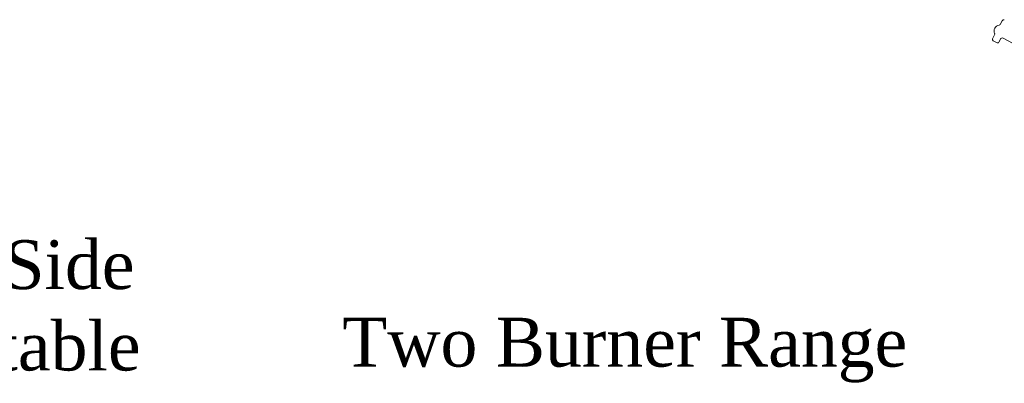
# Model space of a CAD drawing. Extents: x 3940905 to 4145695, y 925352 to 1109797.
# Tile 158 of 256: x 3951249 to 3952499, y 1099883 to 1100344. Entities that reach past the tile are written whole.
import ezdxf

# ---------------------------------------------------------------- set-up
doc = ezdxf.new("R2010")
doc.units = 0
doc.header["$LTSCALE"] = 750
doc.header["$MEASUREMENT"] = 0
doc.layers.add('CKD Equipments', color=252, linetype='CONTINUOUS', lineweight=0)
doc.layers.add('TEXT', color=7, linetype='CONTINUOUS')
doc.styles.add('TXT1', font='times.ttf')

msp = doc.modelspace()

# ---------------------------------------------------------------- linework, layer by layer
at = {"layer": 'CKD Equipments', "color": 7, "linetype": 'Continuous'}
for p, q in [((3952496.9, 1100343.4, 1431.4), (3952497.2, 1100343.6, 1431.4)), ((3952497.2, 1100343.6, 1431.4), (3952497.2, 1100343.6, 1431.4)), ((3952493.5, 1100337.9, 1431.4), (3952495.8, 1100342.3, 1431.4)), ((3952483.7, 1100318.4, 1431.4), (3952483.7, 1100318.8, 1431.4)), ((3952483.7, 1100318.4, 1431.4), (3952483.7, 1100318.4, 1431.4)), ((3952484, 1100320.3, 1431.4), (3952486.3, 1100324.6, 1431.4)), ((3952493.7, 1100319.3, 1431.4), (3952491.5, 1100315.1, 1431.4)), ((3952527.4, 1100304.1, 1431.4), (3952497.1, 1100320.4, 1431.4)), ((3952489.4, 1100314.5, 1431.4), (3952484.5, 1100317.2, 1431.4))]:
    msp.add_line(p, q, dxfattribs=at)
for centre, radius, start, end in [((3952498.5, 1100340.8, 1431.4), 3, 121.7949, 151.7949), ((3952493.2, 1100329.5, 1431.4), 7.5, 98.9795, 204.6103), ((3952491.7, 1100338.9, 1431.4), 2, 278.9795, 331.7949), ((3952486.7, 1100318.9, 1431.4), 3, 151.7949, 181.7949), ((3952484.6, 1100325.5, 1431.4), 2, 331.7949, 24.6103), ((3952495.9, 1100318.2, 1431.4), 2.5, 61.7949, 151.7949)]:
    msp.add_arc(centre, radius, start, end, dxfattribs=at)
for points, knots in [([(3952497.2, 1100343.6, 1431.4), (3952497.4, 1100343.7, 1431.4), (3952497.9, 1100343.9, 1431.4), (3952498.4, 1100343.7, 1431.4), (3952498.6, 1100343.6, 1431.4)], [0, 0, 0, 0, 0.500033, 1, 1, 1, 1]), ([(3952483.7, 1100318.4, 1431.4), (3952483.7, 1100318.2, 1431.4), (3952483.9, 1100317.7, 1431.4), (3952484.2, 1100317.3, 1431.4), (3952484.5, 1100317.2, 1431.4)], [0, 0, 0, 0, 0.500034, 1, 1, 1, 1]), ([(3952491.5, 1100315.1, 1431.4), (3952491.3, 1100314.8, 1431.4), (3952490.6, 1100314.2, 1431.4), (3952489.8, 1100314.3, 1431.4), (3952489.4, 1100314.5, 1431.4)], [0, 0, 0, 0, 0.500002, 1, 1, 1, 1])]:
    msp.add_open_spline(points, degree=3, knots=knots, dxfattribs=at)

# ---------------------------------------------------------------- texts
at = {"layer": 'TEXT', "width": 1204.096, "attachment_point": 1, "style": 'TXT1'}
for s, insert, char_height in [('\\pxqc;Side\\Ptable', (3950709.3, 1100064.2), 61.96), ('\\pxqc;Two Burner Range', (3951414.8, 1099965.8), 61.963)]:
    msp.add_mtext(s, dxfattribs=dict(at, insert=insert, char_height=char_height))

doc.saveas('drawing.dxf')
